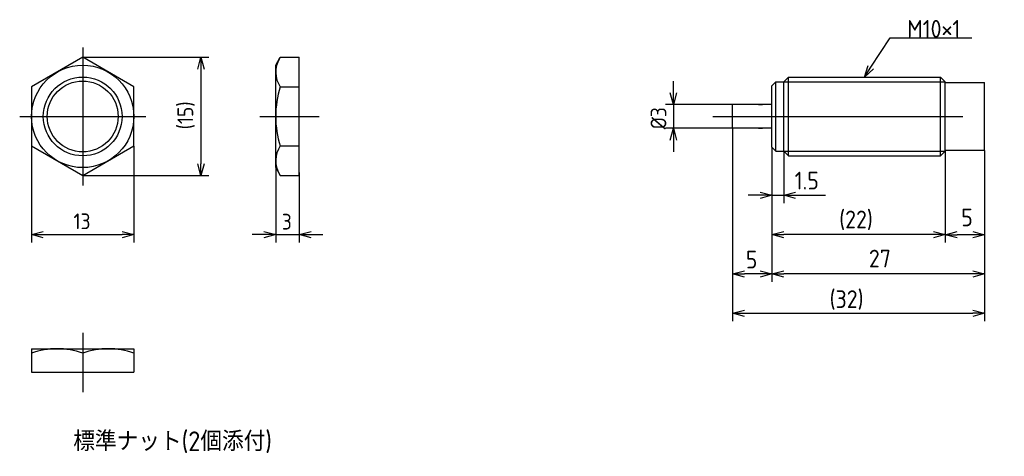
# Model space of a CAD drawing. Extents: x 152 to 277, y 124 to 180.
import ezdxf

# ---------------------------------------------------------------- set-up
doc = ezdxf.new("R2010")
doc.units = 0
doc.linetypes.add('CENTER', pattern=[50.8, 31.75, -6.35, 6.35, -6.35])
doc.layers.get('0').update_dxf_attribs({"linetype": 'CONTINUOUS'})
doc.layers.add('図形', color=7, linetype='CONTINUOUS')
doc.layers.add('寸法_文字', color=3, linetype='CONTINUOUS')
doc.styles.add('DIMENSION', font='isocp.shx', dxfattribs={"bigfont": 'bigfont.shx'})

# ---------------------------------------------------------------- blocks, each defined once
blk = doc.blocks.new('_OPEN30')
at = {"color": 0, "linetype": 'BYBLOCK'}
for p, q in [((-1, 0.268), (0, 0)), ((0, 0), (-1, -0.268)), ((0, 0), (-1, 0))]:
    blk.add_line(p, q, dxfattribs=at)
blk = doc.blocks.new('*U36')
at = {"layer": '寸法_文字'}
blk.add_lwpolyline([(260.07, 173.76), (262.5, 177.5), (265, 177.5), (272.88, 177.5)], dxfattribs=at)
at = {"layer": '寸法_文字', "xscale": 1.5, "yscale": 1.5, "zscale": 1.5, "rotation": 236.9941400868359}
blk.add_blockref('_OPEN30', (259.25, 172.5), dxfattribs=at)
blk = doc.blocks.new('*U37')
at = {"layer": '寸法_文字', "style": 'DIMENSION'}
blk.add_text('M10×1', height=2.25, dxfattribs=at).set_placement((264.6625, 177.5))
blk = doc.blocks.new('*U38')
at = {"layer": '寸法_文字', "style": 'DIMENSION'}
blk.add_text('標準ナット(2個添付)', height=2.5, dxfattribs=at).set_placement((158.81, 125))

msp = doc.modelspace()

# ---------------------------------------------------------------- linework, layer by layer
at = {"layer": '図形', "color": 3, "linetype": 'CENTER'}
for p, q in [((160, 176.25), (160, 158.75)), ((152, 167.5), (168, 167.5)), ((182.5, 167.5), (190, 167.5)), ((240, 167.5), (277, 167.5)), ((160, 140), (160, 132.5))]:
    msp.add_line(p, q, dxfattribs=at)
at = {"layer": '図形'}
for p, q in [((160, 175.01), (153.5, 171.25)), ((166.5, 171.25), (160, 175.01)), ((184.5, 174), (185.08, 175.01)), ((185.08, 175.01), (187.5, 175.01)), ((187.5, 159.99), (187.5, 175.01)), ((184.5, 161), (184.5, 174)), ((249, 171.9), (249.6, 172.5)), ((249.6, 172.5), (268.9, 172.5)), ((249.6, 162.5), (249.6, 172.5)), ((268.9, 162.5), (268.9, 172.5)), ((269.5, 171.9), (268.9, 172.5)), ((153.5, 171.25), (153.5, 163.75)), ((166.5, 163.75), (166.5, 171.25)), ((185.08, 171.25), (187.5, 171.25)), ((247.5, 171.4), (248, 171.9)), ((247.5, 163.6), (247.5, 171.4)), ((248, 163.1), (248, 171.9)), ((248, 171.9), (249, 171.9)), ((249, 163.1), (249, 171.9)), ((269.5, 163.1), (269.5, 171.9)), ((269.5, 171.8), (274.5, 171.8)), ((274.5, 163.2), (274.5, 171.8)), ((247.5, 169), (242.5, 169)), ((242.5, 166), (242.5, 169)), ((245.8, 169), (246.3, 169)), ((247.5, 166), (242.5, 166)), ((245.8, 166), (246.3, 166)), ((153.5, 163.75), (160, 159.99)), ((160, 159.99), (166.5, 163.75)), ((185.08, 163.75), (187.5, 163.75)), ((247.5, 163.6), (248, 163.1)), ((248, 163.1), (249, 163.1)), ((249, 163.1), (249.6, 162.5)), ((249.6, 162.5), (268.9, 162.5)), ((269.5, 163.1), (268.9, 162.5)), ((269.5, 163.2), (274.5, 163.2)), ((184.5, 161), (185.08, 159.99)), ((185.08, 159.99), (187.5, 159.99)), ((153.5, 138), (166.5, 138)), ((153.5, 138), (153.5, 135)), ((166.5, 138), (166.5, 135)), ((160, 137.42), (160, 135)), ((153.5, 135), (166.5, 135))]:
    msp.add_line(p, q, dxfattribs=at)
at = {"layer": '図形', "color": 3}
for p, q in [((249, 171.9), (269.5, 171.9)), ((249, 163.1), (269.5, 163.1))]:
    msp.add_line(p, q, dxfattribs=at)
at = {"layer": '図形'}
for radius in [6.5, 4.5]:
    msp.add_circle((160, 167.5), radius, dxfattribs=at)
at = {"layer": '図形', "color": 3}
msp.add_circle((160, 167.5), 5, dxfattribs=at)
at = {"layer": '図形'}
for centre, radius, start, end in [((187.79, 173.12), 3.29, 148.4625, 214.6093), ((196.92, 167.5), 12.42, 162.412, 180), ((196.92, 167.5), 12.42, 180, 197.588), ((187.79, 161.88), 3.29, 145.3907, 211.5375), ((156.75, 128.61), 9.39, 69.7438, 110.2562), ((163.25, 128.61), 9.39, 69.7438, 110.2562)]:
    msp.add_arc(centre, radius, start, end, dxfattribs=at)
at = {"layer": '寸法_文字'}
for p, q in [((160.03, 175.01), (176, 175.01)), ((175, 173.51), (175, 161.49)), ((235, 170.5), (235, 172)), ((242.47, 169), (234, 169)), ((235, 169), (235, 166)), ((242.47, 166), (234, 166)), ((242.5, 165.97), (242.5, 147.41)), ((242.5, 165.97), (242.5, 141.5)), ((235, 164.5), (235, 163)), ((153.5, 163.72), (153.5, 151.5)), ((166.5, 163.72), (166.5, 151.5)), ((247.5, 163.57), (247.5, 157.41)), ((247.5, 163.57), (247.5, 147.41)), ((247.5, 163.57), (247.5, 146.5)), ((247.5, 163.57), (247.5, 152.41)), ((249, 163.07), (249, 156.5)), ((269.5, 163.07), (269.5, 152.38)), ((269.5, 162.82), (269.5, 151.5)), ((274.5, 163.17), (274.5, 147.41)), ((274.5, 163.17), (274.5, 152.38)), ((274.5, 163.17), (274.5, 141.5)), ((184.5, 160.97), (184.5, 151.5)), ((187.5, 160.37), (187.5, 151.5)), ((160.03, 159.99), (176, 159.99)), ((246, 157.5), (244.5, 157.5)), ((247.5, 157.5), (249, 157.5)), ((250.5, 157.5), (254.3, 157.5)), ((155, 152.5), (165, 152.5)), ((183, 152.5), (181.5, 152.5)), ((184.5, 152.5), (187.5, 152.5)), ((189, 152.5), (190.5, 152.5)), ((268, 152.5), (249, 152.5)), ((273, 152.47), (271, 152.47)), ((246, 147.5), (244, 147.5)), ((273, 147.5), (249, 147.5)), ((244, 142.5), (273, 142.5))]:
    msp.add_line(p, q, dxfattribs=at)

# ---------------------------------------------------------------- block references
for name in ['*U37', '*U36', '*U38']:
    msp.add_blockref(name, (0, 0), dxfattribs=at)
at = {"layer": '寸法_文字', "xscale": 1.5, "yscale": 1.5, "zscale": 1.5}
for p, rotation in [((175, 175.01), 90), ((235, 169), 270), ((235, 166), 90), ((175, 159.99), 270), ((249, 157.5), 180), ((153.5, 152.5), 180), ((187.5, 152.5), 180), ((247.5, 152.5), 180), ((269.5, 152.47), 180), ((242.5, 147.5), 180), ((247.5, 147.5), 180), ((242.5, 142.5), 180)]:
    msp.add_blockref('_OPEN30', p, dxfattribs=dict(at, rotation=rotation))
for p in [(247.5, 157.5), (166.5, 152.5), (184.5, 152.5), (269.5, 152.5), (274.5, 152.47), (247.5, 147.5), (274.5, 147.5), (274.5, 142.5)]:
    msp.add_blockref('_OPEN30', p, dxfattribs=at)

# ---------------------------------------------------------------- texts
at = {"layer": '寸法_文字', "style": 'DIMENSION'}
msp.add_text('(15)', height=2, rotation=90, dxfattribs=at).set_placement((174.03, 165.86))
at = {"layer": '寸法_文字', "color": 3, "style": 'DIMENSION'}
msp.add_text('%%c3', height=2, rotation=90, dxfattribs=at).set_placement((234.1, 165.86))
at = {"layer": '寸法_文字', "style": 'DIMENSION'}
for s, p in [('1.5', (250.38, 158.23)), ('(22)', (256.04, 153.29)), ('5', (271.53, 153.55)), ('5', (244.18, 148.19)), ('27', (259.81, 148.32)), ('(32)', (254.82, 143.17))]:
    msp.add_text(s, height=2.25, dxfattribs=at).set_placement(p)
at = {"layer": '寸法_文字', "color": 3, "style": 'DIMENSION'}
for s, p in [('13', (158.83, 153.18)), ('3', (185.28, 153.13))]:
    msp.add_text(s, height=2, dxfattribs=at).set_placement(p)

doc.saveas('drawing.dxf')
